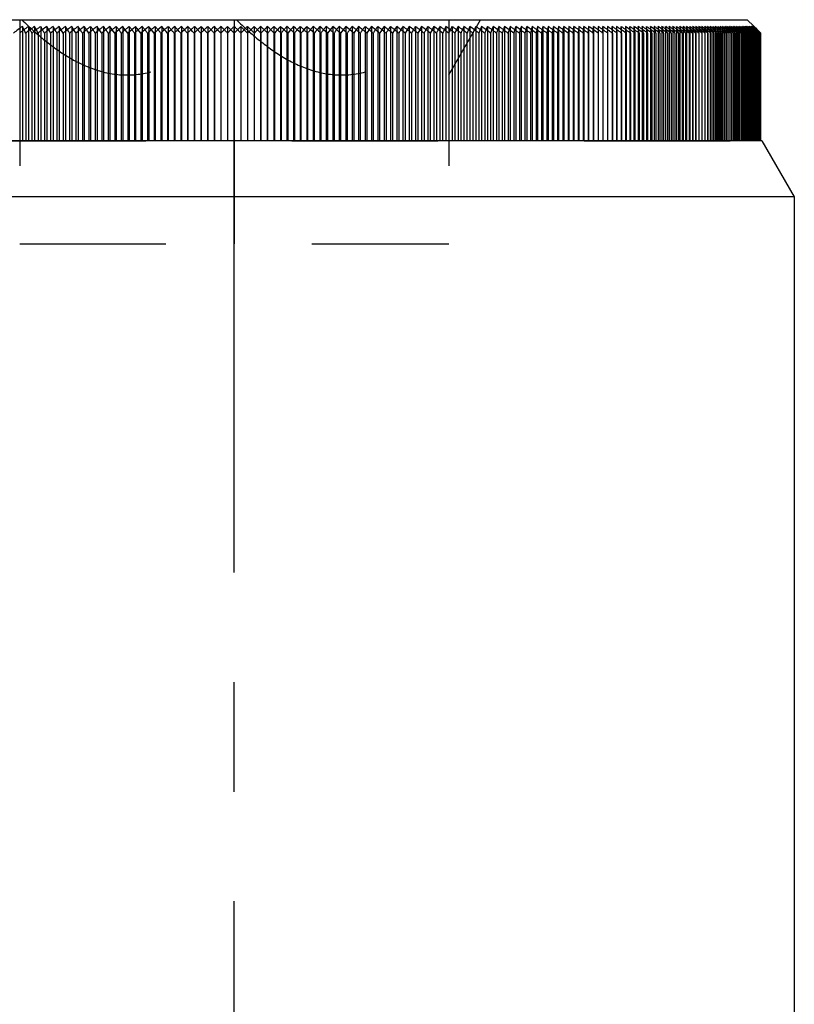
# Model space of a CAD drawing. Header units: millimetres. Extents: x 401 to 599, y 348 to 652.
# Tile 6 of 7: x 517 to 552, y 545 to 589. Entities that reach past the tile are written whole.
import ezdxf

# ---------------------------------------------------------------- set-up
doc = ezdxf.new("R2010")
doc.units = ezdxf.units.MM
doc.header["$LTSCALE"] = 65.185185
doc.linetypes.add('CENTER', pattern=[0.6, 0.375, -0.075, 0.075, -0.075])
doc.linetypes.add('HIDDEN', pattern=[0.2, 0.1, -0.1])
for name, color, linetype in [('FASEN', 7, 'CONTINUOUS'), ('FLAECHEN', 7, 'CONTINUOUS'), ('KONST.EL_MIT_GEO', 7, 'CONTINUOUS')]:
    doc.layers.add(name, color=color, linetype=linetype)

msp = doc.modelspace()

# ---------------------------------------------------------------- linework, layer by layer
at = {"layer": 'FASEN', "color": 7, "linetype": 'Continuous'}
for p, q in [((550.557, 584), (503.443, 584)), ((550.557, 584), (552, 581.5)), ((552, 581.5), (502, 581.5))]:
    msp.add_line(p, q, dxfattribs=at)
at = {"layer": 'FLAECHEN', "color": 2, "linetype": 'CENTER'}
msp.add_line((527, 486.5), (527, 589), dxfattribs=at)
at = {"layer": 'FLAECHEN', "color": 7, "linetype": 'Continuous'}
msp.add_line((552, 581.5), (552, 532.072), dxfattribs=at)
at = {"layer": 'KONST.EL_MIT_GEO', "color": 7, "linetype": 'Continuous'}
for p, q in [((504.1, 589.4), (549.9, 589.4)), ((549.9, 589.4), (550.192, 589.108)), ((517.547, 589.102), (517.547, 584)), ((518.088, 589.102), (518.088, 584)), ((518.636, 589.102), (518.636, 584)), ((519.189, 589.102), (519.189, 584)), ((519.747, 589.102), (519.747, 584)), ((520.31, 589.102), (520.31, 584)), ((520.877, 589.102), (520.877, 584)), ((521.448, 589.102), (521.448, 584)), ((522.023, 589.102), (522.023, 584)), ((522.601, 589.102), (522.601, 584)), ((523.182, 589.102), (523.182, 584)), ((523.765, 589.102), (523.765, 584)), ((524.35, 589.102), (524.35, 584)), ((524.937, 589.102), (524.937, 584)), ((525.526, 589.102), (525.526, 584)), ((526.115, 589.102), (526.115, 584)), ((526.705, 589.102), (526.705, 584)), ((527.295, 589.102), (527.295, 584)), ((527.885, 589.102), (527.885, 584)), ((528.474, 589.102), (528.474, 584)), ((529.063, 589.102), (529.063, 584)), ((529.65, 589.102), (529.65, 584)), ((530.235, 589.102), (530.235, 584)), ((530.818, 589.102), (530.818, 584)), ((531.399, 589.102), (531.399, 584)), ((531.977, 589.102), (531.977, 584)), ((532.552, 589.102), (532.552, 584)), ((533.123, 589.102), (533.123, 584)), ((533.69, 589.102), (533.69, 584)), ((534.253, 589.102), (534.253, 584)), ((534.811, 589.102), (534.811, 584)), ((535.364, 589.102), (535.364, 584)), ((535.912, 589.102), (535.912, 584)), ((536.453, 589.102), (536.453, 584)), ((536.989, 589.102), (536.989, 584)), ((537.519, 589.102), (537.519, 584)), ((538.041, 589.102), (538.041, 584)), ((538.556, 589.102), (538.556, 584)), ((539.064, 589.102), (539.064, 584)), ((539.564, 589.102), (539.564, 584)), ((540.056, 589.102), (540.056, 584)), ((540.54, 589.102), (540.54, 584)), ((541.015, 589.102), (541.015, 584)), ((541.48, 589.102), (541.433, 588.801)), ((541.48, 589.102), (541.48, 584)), ((541.937, 589.102), (541.9, 588.801)), ((541.937, 589.102), (541.937, 584)), ((542.383, 589.102), (542.358, 588.801)), ((542.383, 589.102), (542.383, 584)), ((542.82, 589.102), (542.805, 588.801)), ((542.82, 589.102), (542.82, 584)), ((543.246, 589.102), (543.242, 588.801)), ((543.246, 589.102), (543.246, 584)), ((543.662, 589.102), (543.669, 588.801)), ((544.067, 589.102), (544.085, 588.801)), ((544.461, 589.102), (544.49, 588.801)), ((544.844, 589.102), (544.883, 588.801)), ((548.144, 588.801), (547.973, 588.929)), ((548.398, 588.801), (548.237, 588.923)), ((548.346, 588.902), (548.398, 588.801)), ((548.474, 589.102), (548.529, 589.002)), ((548.638, 588.801), (548.487, 588.917)), ((548.529, 589.002), (548.583, 588.902)), ((548.583, 588.902), (548.638, 588.801)), ((548.691, 589.102), (548.748, 589.002)), ((548.804, 589.014), (548.691, 589.102)), ((548.864, 588.801), (548.723, 588.91)), ((548.748, 589.002), (548.806, 588.902)), ((548.806, 588.902), (548.864, 588.801)), ((548.893, 589.102), (548.954, 589.002)), ((549.019, 589.003), (548.893, 589.102)), ((549.076, 588.801), (548.945, 588.904)), ((548.954, 589.002), (549.015, 588.902)), ((549.015, 588.902), (549.076, 588.801)), ((549.081, 589.102), (549.145, 589.002)), ((549.206, 589.003), (549.081, 589.102)), ((549.145, 589.002), (549.209, 588.902)), ((549.274, 588.801), (549.146, 588.902)), ((549.209, 588.902), (549.274, 588.801)), ((549.255, 589.102), (549.322, 589.002)), ((549.378, 589.003), (549.255, 589.102)), ((549.322, 589.002), (549.389, 588.902)), ((549.457, 588.801), (549.331, 588.902)), ((549.389, 588.902), (549.4, 588.886)), ((549.4, 588.886), (549.457, 588.801)), ((549.414, 589.102), (549.484, 589.002)), ((549.535, 589.003), (549.414, 589.102)), ((549.626, 588.801), (549.501, 588.902)), ((549.555, 588.902), (549.57, 588.88)), ((549.559, 589.102), (549.632, 589.002)), ((549.678, 589.003), (549.559, 589.102)), ((549.57, 588.88), (549.626, 588.801)), ((549.78, 588.801), (549.657, 588.902)), ((549.689, 589.102), (549.766, 589.002)), ((549.807, 589.003), (549.689, 589.102)), ((549.706, 588.902), (549.743, 588.852)), ((549.919, 588.801), (549.798, 588.902)), ((549.805, 589.102), (549.884, 589.002)), ((549.92, 589.003), (549.805, 589.102)), ((549.842, 588.902), (549.881, 588.852)), ((549.884, 589.002), (549.924, 588.952)), ((549.906, 589.102), (549.988, 589.002)), ((550.019, 589.003), (549.906, 589.102)), ((549.924, 588.952), (549.964, 588.902)), ((550.044, 588.801), (549.925, 588.902)), ((549.964, 588.902), (550.004, 588.852)), ((549.988, 589.002), (550.029, 588.952)), ((549.992, 589.102), (550.077, 589.002)), ((550.103, 589.003), (549.992, 589.102)), ((550.037, 588.902), (550.02, 588.917)), ((550.029, 588.952), (550.112, 588.852)), ((550.153, 588.801), (550.037, 588.902)), ((550.063, 589.102), (550.151, 589.002)), ((550.172, 589.003), (550.063, 589.102)), ((550.077, 589.002), (550.119, 588.952)), ((550.119, 589.102), (550.21, 589.002)), ((550.226, 589.003), (550.119, 589.102)), ((550.119, 588.952), (550.163, 588.902)), ((550.248, 588.801), (550.133, 588.902)), ((550.151, 589.002), (550.195, 588.952)), ((550.16, 589.102), (550.254, 589.002)), ((550.265, 589.003), (550.16, 589.102)), ((550.163, 588.902), (550.209, 588.847)), ((550.227, 588.953), (550.172, 589.003)), ((550.186, 589.102), (550.282, 589.002)), ((550.289, 589.003), (550.186, 589.102)), ((550.195, 588.952), (550.252, 588.887)), ((550.328, 588.801), (550.215, 588.902)), ((550.28, 588.953), (550.226, 589.003)), ((550.262, 588.92), (550.227, 588.953)), ((550.254, 589.002), (550.3, 588.952)), ((550.282, 588.902), (550.262, 588.92)), ((550.317, 588.953), (550.265, 589.003)), ((550.333, 588.902), (550.28, 588.953)), ((550.282, 589.002), (550.331, 588.952)), ((550.392, 588.801), (550.282, 588.902)), ((550.34, 588.953), (550.289, 589.003)), ((550.293, 588.84), (550.328, 588.801)), ((550.3, 588.952), (550.352, 588.897)), ((550.357, 588.915), (550.317, 588.953)), ((550.441, 588.801), (550.333, 588.902)), ((550.391, 588.902), (550.34, 588.953)), ((550.37, 588.902), (550.357, 588.915)), ((550.363, 588.833), (550.392, 588.801)), ((550.476, 588.801), (550.37, 588.902)), ((550.495, 588.801), (550.391, 588.902)), ((517.698, 588.801), (517.698, 584)), ((518.25, 588.801), (518.25, 584)), ((518.807, 588.801), (518.807, 584)), ((519.37, 588.801), (519.37, 584)), ((519.938, 588.801), (519.938, 584)), ((520.51, 588.801), (520.51, 584)), ((521.087, 588.801), (521.087, 584)), ((521.667, 588.801), (521.667, 584)), ((522.251, 588.801), (522.251, 584)), ((522.838, 588.801), (522.838, 584)), ((523.427, 588.801), (523.427, 584)), ((524.019, 588.801), (524.019, 584)), ((524.613, 588.801), (524.613, 584)), ((525.208, 588.801), (525.208, 584)), ((525.805, 588.801), (525.805, 584)), ((526.402, 588.801), (526.402, 584)), ((527, 588.8), (527, 584)), ((527.598, 588.801), (527.598, 584)), ((528.195, 588.801), (528.195, 584)), ((528.792, 588.801), (528.792, 584)), ((529.387, 588.801), (529.387, 584)), ((529.981, 588.801), (529.981, 584)), ((530.573, 588.801), (530.573, 584)), ((531.162, 588.801), (531.162, 584)), ((531.749, 588.801), (531.749, 584)), ((532.333, 588.801), (532.333, 584)), ((532.913, 588.801), (532.913, 584)), ((533.49, 588.801), (533.49, 584)), ((534.062, 588.801), (534.062, 584)), ((534.63, 588.801), (534.63, 584)), ((535.193, 588.801), (535.193, 584)), ((535.75, 588.801), (535.75, 584)), ((536.302, 588.801), (536.302, 584)), ((536.848, 588.801), (536.848, 584)), ((537.388, 588.801), (537.388, 584)), ((537.92, 588.801), (537.92, 584)), ((538.446, 588.801), (538.446, 584)), ((538.964, 588.801), (538.964, 584)), ((539.475, 588.801), (539.475, 584)), ((539.978, 588.801), (539.978, 584)), ((540.472, 588.801), (540.472, 584)), ((540.957, 588.801), (540.957, 584)), ((541.433, 588.801), (541.433, 584)), ((541.9, 588.801), (541.9, 584)), ((542.358, 588.801), (542.358, 584)), ((542.805, 588.801), (542.805, 584)), ((543.242, 588.801), (543.242, 584)), ((543.669, 588.801), (543.669, 584)), ((544.085, 588.801), (544.085, 584)), ((544.49, 588.801), (544.49, 584)), ((544.883, 588.801), (544.883, 584)), ((545.265, 588.801), (545.265, 584)), ((545.635, 588.801), (545.635, 584)), ((545.993, 588.801), (545.993, 584)), ((546.339, 588.801), (546.339, 584)), ((546.672, 588.801), (546.672, 584)), ((546.993, 588.801), (546.993, 584)), ((547.301, 588.801), (547.301, 584)), ((547.595, 588.801), (547.595, 584)), ((547.876, 588.801), (547.876, 584)), ((548.144, 588.801), (548.144, 584)), ((548.398, 588.801), (548.398, 584)), ((548.638, 588.801), (548.638, 584)), ((548.864, 588.801), (548.864, 584)), ((549.076, 588.801), (549.076, 584)), ((549.274, 588.801), (549.274, 584)), ((549.457, 588.801), (549.457, 584)), ((549.626, 588.801), (549.626, 584)), ((549.78, 588.801), (549.78, 584)), ((549.919, 588.801), (549.919, 584)), ((550.044, 588.801), (550.044, 584)), ((550.153, 588.801), (550.153, 584)), ((550.248, 588.801), (550.248, 584)), ((550.328, 588.801), (550.328, 584)), ((550.392, 588.801), (550.392, 584)), ((550.419, 588.825), (550.441, 588.801)), ((550.441, 588.801), (550.441, 584)), ((550.46, 588.818), (550.476, 588.801)), ((550.476, 588.801), (550.476, 584)), ((550.486, 588.81), (550.495, 588.801)), ((550.495, 588.801), (550.495, 584))]:
    msp.add_line(p, q, dxfattribs=at)
at = {"layer": 'KONST.EL_MIT_GEO', "color": 8, "linetype": 'HIDDEN'}
for p, q in [((517.425, 589.4), (517.425, 579.4)), ((527, 589.4), (527, 588.8)), ((536.575, 586.932), (538, 589.4)), ((536.575, 589.4), (536.575, 579.4)), ((517.817, 589.102), (517.817, 584)), ((518.362, 589.102), (518.362, 584)), ((518.912, 589.102), (518.912, 584)), ((519.468, 589.102), (519.468, 584)), ((520.028, 589.102), (520.028, 584)), ((520.593, 589.102), (520.593, 584)), ((521.162, 589.102), (521.162, 584)), ((521.735, 589.102), (521.735, 584)), ((522.312, 589.102), (522.312, 584)), ((522.891, 589.102), (522.891, 584)), ((523.473, 589.102), (523.473, 584)), ((524.057, 589.102), (524.057, 584)), ((524.644, 589.102), (524.644, 584)), ((525.231, 589.102), (525.231, 584)), ((525.82, 589.102), (525.82, 584)), ((526.41, 589.102), (526.41, 584)), ((527.59, 589.102), (527.59, 584)), ((528.18, 589.102), (528.18, 584)), ((528.769, 589.102), (528.769, 584)), ((529.356, 589.102), (529.356, 584)), ((529.943, 589.102), (529.943, 584)), ((530.527, 589.102), (530.527, 584)), ((531.109, 589.102), (531.109, 584)), ((531.688, 589.102), (531.688, 584)), ((532.265, 589.102), (532.265, 584)), ((532.838, 589.102), (532.838, 584)), ((533.407, 589.102), (533.407, 584)), ((533.972, 589.102), (533.972, 584)), ((534.532, 589.102), (534.532, 584)), ((535.088, 589.102), (535.088, 584)), ((535.638, 589.102), (535.638, 584)), ((536.183, 589.102), (536.183, 584)), ((536.722, 589.102), (536.722, 584)), ((537.255, 589.102), (537.255, 584)), ((537.781, 589.102), (537.781, 584)), ((538.3, 589.102), (538.3, 584)), ((538.811, 589.102), (538.811, 584)), ((539.315, 589.102), (539.315, 584)), ((539.811, 589.102), (539.811, 584)), ((540.299, 589.102), (540.299, 584)), ((540.778, 589.102), (540.778, 584)), ((541.249, 589.102), (541.249, 584)), ((541.668, 588.801), (541.71, 589.102)), ((541.71, 589.102), (541.71, 584)), ((542.13, 588.801), (542.161, 589.102)), ((542.161, 589.102), (542.161, 584)), ((542.583, 588.801), (542.603, 589.102)), ((542.603, 589.102), (542.603, 584)), ((543.025, 588.801), (543.034, 589.102)), ((543.034, 589.102), (543.034, 584)), ((543.456, 589.102), (543.456, 584)), ((543.457, 588.801), (543.456, 589.102)), ((543.662, 589.102), (543.662, 584)), ((543.866, 589.102), (543.866, 584)), ((543.878, 588.801), (543.866, 589.102)), ((544.067, 589.102), (544.067, 584)), ((544.266, 589.102), (544.266, 584)), ((544.289, 588.801), (544.266, 589.102)), ((544.461, 589.102), (544.461, 584)), ((544.654, 589.102), (544.654, 584)), ((544.688, 588.801), (544.654, 589.102)), ((544.844, 589.102), (544.844, 584)), ((545.031, 589.102), (545.031, 584)), ((545.076, 588.801), (545.031, 589.102)), ((545.216, 589.102), (545.216, 584)), ((545.397, 589.102), (545.397, 584)), ((545.575, 589.102), (545.575, 584)), ((545.75, 589.102), (545.75, 584)), ((545.816, 588.801), (545.794, 588.902)), ((545.922, 589.102), (545.922, 584)), ((546.092, 589.102), (546.092, 584)), ((546.117, 589.003), (546.092, 589.102)), ((546.168, 588.801), (546.142, 588.902)), ((546.258, 589.102), (546.258, 584)), ((546.421, 589.102), (546.421, 584)), ((546.449, 589.003), (546.421, 589.102)), ((546.507, 588.801), (546.478, 588.902)), ((546.58, 589.102), (546.58, 584)), ((546.737, 589.102), (546.737, 584)), ((546.769, 589.003), (546.737, 589.102)), ((546.834, 588.801), (546.802, 588.902)), ((546.891, 589.102), (546.891, 584)), ((547.041, 589.102), (547.041, 584)), ((547.077, 589.003), (547.041, 589.102)), ((547.148, 588.801), (547.112, 588.902)), ((547.188, 589.102), (547.188, 584)), ((547.331, 589.102), (547.331, 584)), ((547.371, 589.003), (547.331, 589.102)), ((547.45, 588.801), (547.41, 588.902)), ((547.472, 589.102), (547.472, 584)), ((547.609, 589.102), (547.609, 584)), ((547.652, 589.003), (547.609, 589.102)), ((547.737, 588.801), (547.694, 588.902)), ((547.743, 589.102), (547.743, 584)), ((547.873, 589.102), (547.876, 588.801)), ((547.919, 589.003), (547.873, 589.102)), ((548.012, 588.801), (547.965, 588.902)), ((548, 589.102), (548, 584)), ((548.124, 589.102), (548.124, 584)), ((548.173, 589.003), (548.124, 589.102)), ((548.273, 588.801), (548.223, 588.902)), ((548.244, 589.102), (548.244, 584)), ((548.361, 589.102), (548.361, 584)), ((548.414, 589.003), (548.361, 589.102)), ((548.52, 588.801), (548.467, 588.902)), ((548.474, 589.102), (548.474, 584)), ((548.584, 589.102), (548.584, 584)), ((548.64, 589.003), (548.584, 589.102)), ((548.691, 589.102), (548.691, 584)), ((548.753, 588.801), (548.696, 588.902)), ((548.793, 589.102), (548.793, 584)), ((548.853, 589.003), (548.793, 589.102)), ((548.893, 589.102), (548.893, 584)), ((548.972, 588.801), (548.912, 588.902)), ((548.989, 589.102), (548.989, 584)), ((549.051, 589.003), (548.989, 589.102)), ((549.081, 589.102), (549.081, 584)), ((549.177, 588.801), (549.114, 588.902)), ((549.17, 589.102), (549.17, 584)), ((549.235, 589.003), (549.17, 589.102)), ((549.255, 589.102), (549.255, 584)), ((549.367, 588.801), (549.301, 588.902)), ((549.336, 589.102), (549.336, 584)), ((549.405, 589.003), (549.336, 589.102)), ((549.414, 589.102), (549.414, 584)), ((549.508, 588.851), (549.474, 588.902)), ((549.488, 589.102), (549.488, 584)), ((549.56, 589.003), (549.488, 589.102)), ((549.543, 588.801), (549.508, 588.851)), ((549.559, 589.102), (549.559, 584)), ((549.626, 589.102), (549.626, 588.801)), ((549.701, 589.003), (549.626, 589.102)), ((549.668, 588.851), (549.632, 588.902)), ((549.705, 588.801), (549.668, 588.851)), ((549.689, 589.102), (549.689, 584)), ((549.743, 588.852), (549.78, 588.801)), ((549.749, 589.102), (549.749, 584)), ((549.827, 589.003), (549.749, 589.102)), ((549.813, 588.851), (549.776, 588.902)), ((549.805, 589.102), (549.805, 584)), ((549.851, 588.801), (549.813, 588.851)), ((549.866, 588.953), (549.827, 589.003)), ((549.857, 589.102), (549.857, 584)), ((549.938, 589.003), (549.857, 589.102)), ((549.905, 588.902), (549.866, 588.953)), ((549.881, 588.852), (549.919, 588.801)), ((549.944, 588.851), (549.905, 588.902)), ((549.906, 589.102), (549.906, 584)), ((549.978, 588.953), (549.938, 589.003)), ((549.983, 588.801), (549.944, 588.851)), ((549.95, 589.102), (549.95, 584)), ((550.034, 589.003), (549.95, 589.102)), ((550.019, 588.902), (549.978, 588.953)), ((549.992, 589.102), (549.992, 584)), ((550.004, 588.852), (550.044, 588.801)), ((550.06, 588.851), (550.019, 588.902)), ((550.029, 589.102), (550.029, 584)), ((550.115, 589.003), (550.029, 589.102)), ((550.076, 588.953), (550.034, 589.003)), ((550.1, 588.801), (550.06, 588.851)), ((550.063, 589.102), (550.063, 584)), ((550.118, 588.902), (550.076, 588.953)), ((550.093, 589.102), (550.093, 584)), ((550.137, 589.052), (550.093, 589.102)), ((550.112, 588.852), (550.153, 588.801)), ((550.159, 588.953), (550.115, 589.003)), ((550.16, 588.851), (550.118, 588.902)), ((550.119, 589.102), (550.119, 584)), ((550.182, 589.003), (550.137, 589.052)), ((550.141, 589.102), (550.141, 584)), ((550.187, 589.052), (550.141, 589.102)), ((550.202, 588.902), (550.159, 588.953)), ((550.16, 589.102), (550.16, 584)), ((550.202, 588.801), (550.16, 588.851)), ((550.175, 589.102), (550.175, 584)), ((550.222, 589.052), (550.175, 589.102)), ((550.227, 588.953), (550.182, 589.003)), ((550.186, 589.102), (550.186, 584)), ((550.233, 589.003), (550.187, 589.052)), ((550.192, 589.108), (550.347, 588.953)), ((550.194, 589.102), (550.194, 584)), ((550.242, 589.052), (550.194, 589.102)), ((550.198, 589.102), (550.296, 589.002)), ((550.239, 588.86), (550.202, 588.902)), ((550.209, 588.847), (550.248, 588.801)), ((550.27, 589.003), (550.222, 589.052)), ((550.272, 588.902), (550.227, 588.953)), ((550.28, 588.953), (550.233, 589.003)), ((550.246, 588.851), (550.239, 588.86)), ((550.291, 589.003), (550.242, 589.052)), ((550.29, 588.801), (550.246, 588.851)), ((550.252, 588.887), (550.293, 588.84)), ((550.317, 588.953), (550.27, 589.003)), ((550.317, 588.851), (550.272, 588.902)), ((550.326, 588.902), (550.28, 588.953)), ((550.34, 588.953), (550.291, 589.003)), ((550.296, 589.002), (550.346, 588.952)), ((550.301, 588.902), (550.346, 588.852)), ((550.365, 588.902), (550.317, 588.953)), ((550.362, 588.801), (550.317, 588.851)), ((550.372, 588.851), (550.326, 588.902)), ((550.331, 588.952), (550.367, 588.915)), ((550.389, 588.902), (550.34, 588.953)), ((550.346, 588.952), (550.395, 588.902)), ((550.346, 588.852), (550.363, 588.833)), ((550.374, 588.926), (550.347, 588.953)), ((550.352, 588.897), (550.394, 588.852)), ((550.413, 588.851), (550.365, 588.902)), ((550.367, 588.915), (550.379, 588.902)), ((550.419, 588.801), (550.372, 588.851)), ((550.398, 588.902), (550.374, 588.926)), ((550.379, 588.902), (550.427, 588.852)), ((550.487, 588.801), (550.389, 588.902)), ((550.394, 588.852), (550.419, 588.825)), ((550.395, 588.902), (550.445, 588.852)), ((550.498, 588.801), (550.398, 588.902)), ((550.46, 588.801), (550.413, 588.851)), ((550.427, 588.852), (550.436, 588.843)), ((550.436, 588.843), (550.46, 588.818)), ((550.445, 588.852), (550.469, 588.827)), ((517.973, 588.801), (517.973, 584)), ((518.528, 588.801), (518.528, 584)), ((519.088, 588.801), (519.088, 584)), ((519.653, 588.801), (519.653, 584)), ((520.223, 588.801), (520.223, 584)), ((520.798, 588.801), (520.798, 584)), ((521.376, 588.801), (521.376, 584)), ((521.959, 588.801), (521.959, 584)), ((522.544, 588.801), (522.544, 584)), ((523.132, 588.801), (523.132, 584)), ((523.723, 588.801), (523.723, 584)), ((524.316, 588.801), (524.316, 584)), ((524.911, 588.801), (524.911, 584)), ((525.507, 588.801), (525.507, 584)), ((526.104, 588.801), (526.104, 584)), ((527.896, 588.801), (527.896, 584)), ((528.493, 588.801), (528.493, 584)), ((529.089, 588.801), (529.089, 584)), ((529.684, 588.801), (529.684, 584)), ((530.277, 588.801), (530.277, 584)), ((530.868, 588.801), (530.868, 584)), ((531.456, 588.801), (531.456, 584)), ((532.042, 588.801), (532.042, 584)), ((532.624, 588.801), (532.624, 584)), ((533.202, 588.801), (533.202, 584)), ((533.777, 588.801), (533.777, 584)), ((534.347, 588.801), (534.347, 584)), ((534.912, 588.801), (534.912, 584)), ((535.472, 588.801), (535.472, 584)), ((536.027, 588.801), (536.027, 584)), ((537.119, 588.801), (537.119, 584)), ((537.655, 588.801), (537.655, 584)), ((538.184, 588.801), (538.184, 584)), ((538.706, 588.801), (538.706, 584)), ((539.221, 588.801), (539.221, 584)), ((539.727, 588.801), (539.727, 584)), ((540.226, 588.801), (540.226, 584)), ((540.715, 588.801), (540.715, 584)), ((541.196, 588.801), (541.196, 584)), ((541.668, 588.801), (541.668, 584)), ((542.13, 588.801), (542.13, 584)), ((542.583, 588.801), (542.583, 584)), ((543.025, 588.801), (543.025, 584)), ((543.878, 588.801), (543.878, 584)), ((544.289, 588.801), (544.289, 584)), ((544.688, 588.801), (544.688, 584)), ((545.076, 588.801), (545.076, 584)), ((545.452, 588.801), (545.452, 584)), ((545.816, 588.801), (545.816, 584)), ((546.168, 588.801), (546.168, 584)), ((546.507, 588.801), (546.507, 584)), ((546.834, 588.801), (546.834, 584)), ((547.148, 588.801), (547.148, 584)), ((547.45, 588.801), (547.45, 584)), ((547.737, 588.801), (547.737, 584)), ((548.012, 588.801), (548.012, 584)), ((548.273, 588.801), (548.273, 584)), ((548.52, 588.801), (548.52, 584)), ((548.753, 588.801), (548.753, 584)), ((548.972, 588.801), (548.972, 584)), ((549.177, 588.801), (549.177, 584)), ((549.367, 588.801), (549.367, 584)), ((549.543, 588.801), (549.543, 584)), ((549.705, 588.801), (549.705, 584)), ((549.851, 588.801), (549.851, 584)), ((549.983, 588.801), (549.983, 584)), ((550.1, 588.801), (550.1, 584)), ((550.202, 588.801), (550.202, 584)), ((550.29, 588.801), (550.29, 584)), ((550.362, 588.801), (550.362, 584)), ((550.419, 588.801), (550.419, 584)), ((550.46, 588.801), (550.46, 584)), ((550.469, 588.827), (550.486, 588.81)), ((550.487, 588.801), (550.487, 584)), ((503.502, 584), (550.495, 584)), ((527, 584), (527, 579.4)), ((517.425, 579.4), (536.575, 579.4))]:
    msp.add_line(p, q, dxfattribs=at)
at = {"layer": 'KONST.EL_MIT_GEO', "color": 7, "linetype": 'Continuous'}
for centre, radius, start, end in [((567.008, 523.781), 81.935, 127.13359, 127.48062), ((457.791, 558.942), 66.936, 26.49254, 26.7811), ((567.422, 524.607), 81.2, 127.41285, 127.76079), ((460.502, 558.115), 65.394, 27.98475, 28.28414), ((567.836, 525.476), 80.43, 127.71384, 128.06274), ((462.856, 557.246), 64.236, 29.42185, 29.73089), ((568.254, 526.386), 79.628, 128.03717, 128.38705), ((464.916, 556.335), 63.398, 30.80399, 31.12158), ((568.674, 527.335), 78.797, 128.3835, 128.73437), ((466.734, 555.385), 62.828, 32.13166, 32.45674), ((569.099, 528.32), 77.941, 128.75353, 129.10541), ((468.348, 554.398), 62.485, 33.40555, 33.73717), ((569.528, 529.339), 77.062, 129.14802, 129.50091), ((469.79, 553.378), 62.338, 34.62661, 34.96387), ((569.964, 530.39), 76.164, 129.56776, 129.92165), ((471.088, 552.327), 62.358, 35.79592, 36.138), ((570.407, 531.468), 75.251, 130.01362, 130.36849), ((472.262, 551.248), 62.523, 36.91472, 37.26088), ((570.859, 532.572), 74.326, 130.48651, 130.84233), ((473.33, 550.142), 62.813, 37.98434, 38.3339), ((571.321, 533.7), 73.395, 130.9874, 131.34411), ((474.306, 549.014), 63.213, 39.00618, 39.35854), ((571.795, 534.846), 72.461, 131.51731, 131.87486), ((475.204, 547.866), 63.707, 39.98172, 40.33632), ((572.284, 536.01), 71.529, 132.07734, 132.43562), ((476.034, 546.701), 64.283, 40.91242, 41.26878), ((572.79, 537.188), 70.604, 132.66861, 133.02753), ((476.804, 545.523), 64.93, 41.79979, 42.15747), ((573.314, 538.376), 69.691, 133.29234, 133.65176), ((477.524, 544.333), 65.639, 42.64532, 43.00394), ((573.861, 539.573), 68.795, 133.94976, 134.30953), ((478.198, 543.136), 66.4, 43.45048, 43.80971), ((574.433, 540.774), 67.923, 134.6422, 135.00213), ((575.057, 541.954), 67.113, 135.3711, 135.73081), ((479.435, 540.73), 68.047, 44.94548, 45.30508), ((575.671, 543.177), 66.276, 136.13763, 136.49719), ((480.008, 539.528), 68.919, 45.6381, 45.99755), ((576.345, 544.374), 65.515, 136.94349, 137.30244), ((480.554, 538.331), 69.814, 46.29592, 46.65502), ((577.064, 545.562), 64.806, 137.7901, 138.14811), ((481.079, 537.141), 70.728, 46.92022, 47.27882), ((577.834, 546.74), 64.158, 138.67899, 139.03567), ((481.584, 535.962), 71.653, 47.51222, 47.87018), ((578.663, 547.904), 63.581, 139.61171, 139.96663), ((482.072, 534.797), 72.585, 48.0731, 48.43032), ((579.56, 549.051), 63.086, 140.58981, 140.94249), ((482.547, 533.649), 73.52, 48.60396, 48.96035), ((580.535, 550.178), 62.686, 141.61486, 141.96474), ((483.009, 532.521), 74.451, 49.10588, 49.46138), ((581.602, 551.282), 62.394, 142.68838, 143.03486), ((483.46, 531.416), 75.376, 49.57985, 49.93441), ((582.774, 552.361), 62.227, 143.81186, 144.15425), ((483.903, 530.336), 76.29, 50.02684, 50.38041), ((584.07, 553.411), 62.205, 144.9867, 145.32427), ((484.338, 529.285), 77.188, 50.44772, 50.8003), ((585.51, 554.43), 62.35, 146.21423, 146.54615), ((484.767, 528.265), 78.068, 50.84336, 51.19493), ((587.121, 555.415), 62.689, 147.49562, 147.821), ((485.191, 527.279), 78.925, 51.21455, 51.5651), ((588.935, 556.364), 63.255, 148.83188, 149.14975), ((485.611, 526.329), 79.756, 51.56202, 51.91158), ((590.992, 557.274), 64.089, 150.22382, 150.53314), ((486.028, 525.418), 80.558, 51.88647, 52.23506), ((593.341, 558.143), 65.242, 151.67198, 151.97164), ((486.443, 524.548), 81.329, 52.18855, 52.53619), ((596.046, 558.969), 66.778, 153.17662, 153.46544), ((486.855, 523.722), 82.064, 52.46886, 52.81558), ((599.191, 559.749), 68.78, 154.73762, 155.01436), ((487.267, 522.941), 82.762, 52.72795, 53.07379), ((602.886, 560.482), 71.358, 156.35449, 156.61786), ((487.678, 522.208), 83.42, 52.96633, 53.31134), ((607.279, 561.165), 74.662, 158.02626, 158.27494), ((488.089, 521.524), 84.036, 53.18447, 53.5287), ((612.576, 561.797), 78.896, 159.7515, 159.98415), ((488.499, 520.892), 84.607, 53.3828, 53.72631), ((619.071, 562.376), 84.353, 161.52822, 161.74349), ((488.91, 520.312), 85.132, 53.56171, 53.90455), ((627.198, 562.901), 91.466, 163.35389, 163.55044), ((489.322, 519.787), 85.609, 53.72154, 54.06377), ((637.624, 563.37), 100.904, 165.22536, 165.40192), ((489.734, 519.318), 86.036, 53.86261, 54.20429), ((651.44, 563.782), 113.754, 167.13892, 167.29427), ((490.147, 518.905), 86.412, 53.98519, 54.32639), ((670.543, 564.136), 131.913, 169.09026, 169.22328), ((490.561, 518.551), 86.735, 54.08951, 54.43029), ((490.976, 518.255), 87.005, 54.17578, 54.51621), ((491.392, 518.019), 87.221, 54.24416, 54.58432), ((491.808, 517.844), 87.382, 54.29479, 54.63474), ((492.225, 517.729), 87.487, 54.32775, 54.66757), ((492.642, 517.676), 87.536, 54.34312, 54.68288), ((493.059, 517.684), 87.529, 54.34093, 54.68069), ((493.476, 517.752), 87.466, 54.32116, 54.66101), ((493.893, 517.882), 87.347, 54.28379, 54.62379), ((494.309, 518.073), 87.172, 54.22874, 54.56896), ((396.171, 564.363), 151.084, 9.30871, 9.42431), ((494.723, 518.324), 86.943, 54.1559, 54.49641), ((421.354, 564.053), 126.721, 11.26213, 11.40083), ((495.136, 518.634), 86.659, 54.06513, 54.40601), ((438.758, 563.684), 110.138, 13.1824, 13.34316), ((495.547, 519.003), 86.323, 53.95627, 54.29758), ((451.439, 563.258), 98.277, 15.06491, 15.24658), ((495.955, 519.43), 85.934, 53.82909, 54.1709), ((461.039, 562.775), 89.502, 16.90557, 17.10692), ((496.359, 519.913), 85.494, 53.68336, 54.02573), ((468.514, 562.236), 82.853, 18.70089, 18.92062), ((496.76, 520.452), 85.005, 53.51879, 53.86179), ((474.463, 561.644), 77.736, 20.44791, 20.68469), ((497.156, 521.045), 84.468, 53.33506, 53.67874), ((479.278, 560.999), 73.758, 22.14425, 22.39673), ((497.547, 521.69), 83.886, 53.13181, 53.47624), ((483.226, 560.303), 70.652, 23.78806, 24.0549), ((516.319, 546.867), 52.643, 53.0362, 53.3494), ((486.498, 559.558), 68.23, 25.37799, 25.65787), ((516.936, 547.718), 51.746, 52.7785, 53.1069), ((490.073, 559.198), 65.408, 27.0095, 27.20613), ((517.4, 548.403), 51.066, 52.5004, 52.8429), ((517.723, 548.943), 50.58, 52.2015, 52.5571), ((525.776, 559.419), 37.499, 51.8397, 52.1136), ((526.336, 560.222), 36.645, 51.5035, 51.7566), ((526.585, 560.663), 36.261, 51.1502, 51.4041), ((526.821, 561.12), 35.864, 50.7731, 51.0276), ((498.984, 553.38), 61.8, 35.08535, 35.19903), ((527.042, 561.592), 35.458, 50.3713, 50.6266), ((499.816, 552.329), 61.86, 36.24413, 36.35936), ((527.246, 562.079), 35.044, 49.944, 50.2), ((500.511, 551.251), 62.058, 37.35237, 37.46891), ((527.435, 562.578), 34.623, 49.4905, 49.7472), ((528.718, 564.376), 32.496, 49.0413, 49.2729), ((527.757, 563.61), 33.77, 48.5007, 48.7587), ((527.889, 564.14), 33.341, 47.9625, 48.221), ((502.461, 545.546), 64.563, 42.18593, 42.30612)]:
    msp.add_arc(centre, radius, start, end, dxfattribs=at)
at = {"layer": 'KONST.EL_MIT_GEO', "color": 8, "linetype": 'HIDDEN'}
for centre, radius, start, end in [((567.351, 524.13), 81.701, 127.32143, 127.6686), ((459.356, 558.562), 65.957, 27.28836, 27.58275), ((567.764, 524.978), 80.948, 127.61162, 127.95973), ((461.874, 557.714), 64.622, 28.75451, 29.05914), ((568.18, 525.869), 80.161, 127.92385, 128.27291), ((464.07, 556.824), 63.636, 30.16541, 30.47914), ((568.598, 526.799), 79.344, 128.25874, 128.60879), ((465.999, 555.894), 62.941, 31.52141, 31.84316), ((569.02, 527.768), 78.499, 128.61697, 128.96803), ((467.707, 554.927), 62.493, 32.8231, 33.15187), ((569.447, 528.771), 77.631, 128.99928, 129.35135), ((469.23, 553.924), 62.255, 34.07134, 34.40619), ((569.879, 529.807), 76.741, 129.40644, 129.75951), ((470.595, 552.889), 62.197, 35.26714, 35.60722), ((570.318, 530.873), 75.835, 129.83927, 130.19334), ((471.826, 551.825), 62.294, 36.41168, 36.7562), ((570.765, 531.966), 74.915, 130.29867, 130.6537), ((472.944, 550.733), 62.525, 37.50626, 37.85452), ((571.221, 533.083), 73.986, 130.78557, 131.14152), ((473.963, 549.617), 62.873, 38.55227, 38.90362), ((571.689, 534.221), 73.053, 131.30097, 131.65778), ((474.898, 548.479), 63.323, 39.55114, 39.905), ((572.17, 535.378), 72.119, 131.84591, 132.20352), ((475.76, 547.324), 63.86, 40.50436, 40.86022), ((572.666, 536.55), 71.189, 132.42152, 132.77981), ((476.558, 546.152), 64.474, 41.41344, 41.77083), ((573.181, 537.735), 70.269, 133.02895, 133.38781), ((477.302, 544.969), 65.153, 42.27986, 42.63839), ((573.716, 538.928), 69.364, 133.66942, 134.02871), ((477.998, 543.776), 65.89, 43.10514, 43.46443), ((574.275, 540.129), 68.48, 134.34422, 134.70377), ((478.652, 542.577), 66.674, 43.89074, 44.25048), ((574.861, 541.332), 67.622, 135.05468, 135.41428), ((479.139, 541.332), 67.621, 44.5859, 44.94551), ((575.348, 542.577), 66.674, 135.74953, 136.10928), ((479.856, 540.173), 68.356, 45.34861, 45.70848), ((576.134, 543.735), 66.013, 136.58818, 136.94715), ((480.415, 538.974), 69.24, 46.02363, 46.38325), ((576.83, 544.929), 65.277, 137.41412, 137.77232), ((480.951, 537.781), 70.145, 46.66447, 47.02366), ((577.574, 546.114), 64.598, 138.28151, 138.63858), ((481.465, 536.598), 71.065, 47.27239, 47.63101), ((578.373, 547.286), 63.985, 139.19189, 139.54743), ((481.962, 535.426), 71.994, 47.84858, 48.20651), ((579.236, 548.443), 63.449, 140.14682, 140.50036), ((482.444, 534.271), 72.928, 48.3942, 48.75134), ((580.172, 549.581), 63, 141.14783, 141.49886), ((482.912, 533.133), 73.861, 48.91034, 49.26661), ((581.192, 550.698), 62.654, 142.19647, 142.54442), ((483.368, 532.017), 74.79, 49.39803, 49.75338), ((582.311, 551.791), 62.424, 143.29424, 143.63846), ((483.816, 530.925), 75.709, 49.85825, 50.21264), ((583.544, 552.857), 62.329, 144.44258, 144.78235), ((484.255, 529.861), 76.615, 50.29193, 50.64533), ((584.911, 553.893), 62.389, 145.64284, 145.97739), ((484.687, 528.826), 77.504, 50.69995, 51.05233), ((586.436, 554.896), 62.63, 146.89627, 147.22474), ((485.114, 527.823), 78.372, 51.08312, 51.43449), ((588.147, 555.864), 63.082, 148.20395, 148.52541), ((485.536, 526.856), 79.216, 51.44221, 51.79258), ((590.081, 556.795), 63.78, 149.56679, 149.88024), ((485.955, 525.926), 80.033, 51.77795, 52.12733), ((592.281, 557.686), 64.771, 150.98546, 151.28982), ((486.371, 525.036), 80.819, 52.09099, 52.43941), ((594.804, 558.534), 66.112, 152.46035, 152.75448), ((486.785, 524.188), 81.572, 52.38198, 52.72946), ((597.724, 559.338), 67.876, 153.99153, 154.27421), ((487.198, 523.385), 82.288, 52.65148, 52.99807), ((601.136, 560.095), 70.159, 155.57869, 155.84867), ((487.609, 522.629), 82.966, 52.90003, 53.24576), ((605.168, 560.804), 73.088, 157.22111, 157.47707), ((488.02, 521.921), 83.603, 53.12812, 53.47304), ((609.995, 561.462), 76.838, 158.91758, 159.1582), ((488.431, 521.263), 84.196, 53.33619, 53.68037), ((615.862, 562.069), 81.655, 160.6664, 160.89032), ((488.842, 520.657), 84.744, 53.52467, 53.86814), ((623.125, 562.621), 87.893, 162.46531, 162.67119), ((489.254, 520.105), 85.245, 53.6939, 54.03673), ((632.321, 563.119), 96.089, 164.31147, 164.49801), ((489.666, 519.608), 85.697, 53.84423, 54.18648), ((644.3, 563.56), 107.091, 166.20147, 166.36742), ((490.079, 519.168), 86.098, 53.97595, 54.31768), ((660.489, 563.943), 122.326, 168.13131, 168.27549), ((490.493, 518.784), 86.448, 54.0893, 54.43059), ((683.486, 564.268), 144.389, 170.09641, 170.21777), ((490.907, 518.46), 86.744, 54.18452, 54.52543), ((491.323, 518.194), 86.987, 54.26178, 54.60237), ((491.739, 517.989), 87.175, 54.32123, 54.66159), ((492.155, 517.844), 87.308, 54.36299, 54.70318), ((492.572, 517.76), 87.385, 54.38714, 54.72723), ((492.989, 517.737), 87.406, 54.39372, 54.73378), ((493.407, 517.775), 87.371, 54.38275, 54.72285), ((493.823, 517.874), 87.28, 54.35421, 54.69442), ((494.24, 518.034), 87.133, 54.30803, 54.64844), ((494.655, 518.255), 86.932, 54.24414, 54.5848), ((409.649, 564.193), 138.014, 10.27079, 10.39795), ((495.068, 518.535), 86.675, 54.1624, 54.5034), ((473.634, 573.254), 73.837, 12.23531, 12.39402), ((495.48, 518.875), 86.365, 54.06267, 54.40406), ((495.889, 519.272), 86.002, 53.94474, 54.2866), ((499.525, 577.178), 48.069, 14.1167, 14.2403), ((496.295, 519.727), 85.588, 53.8084, 54.15079), ((504.801, 576.969), 43.353, 15.9774, 16.1156), ((496.698, 520.238), 85.124, 53.65337, 53.99636), ((508.89, 576.734), 39.817, 17.7944, 17.9464), ((497.096, 520.804), 84.611, 53.47936, 53.823), ((512.141, 576.474), 37.114, 19.5647, 19.7294), ((497.489, 521.423), 84.052, 53.28602, 53.63038), ((514.778, 576.189), 35.021, 21.2855, 21.4621), ((497.877, 522.093), 83.447, 53.07298, 53.41811), ((516.95, 575.881), 33.388, 22.9547, 23.1421), ((498.257, 522.813), 82.8, 52.83982, 53.18577), ((518.761, 575.549), 32.113, 24.5707, 24.7681), ((498.631, 523.582), 82.113, 52.58608, 52.93289), ((520.285, 575.196), 31.119, 26.1325, 26.3388), ((498.995, 524.396), 81.387, 52.31126, 52.65898), ((521.577, 574.821), 30.354, 27.6393, 27.8537), ((499.35, 525.255), 80.625, 52.01482, 52.36347), ((522.678, 574.426), 29.774, 29.0909, 29.3125), ((499.695, 526.155), 79.831, 51.69616, 52.04578), ((523.621, 574.012), 29.349, 30.4874, 30.7154), ((500.027, 527.094), 79.007, 51.35465, 51.70527), ((524.429, 573.58), 29.053, 31.8292, 32.0628), ((500.346, 528.071), 78.157, 50.9896, 51.34123), ((525.123, 573.131), 28.867, 33.117, 33.3554), ((500.651, 529.082), 77.283, 50.6003, 50.95293), ((525.718, 572.665), 28.775, 34.3516, 34.5943), ((500.939, 530.124), 76.39, 50.18594, 50.53959), ((526.226, 572.186), 28.762, 35.5341, 35.7804), ((501.21, 531.196), 75.48, 49.74571, 50.10034), ((526.659, 571.693), 28.819, 36.6657, 36.9152), ((501.46, 532.294), 74.558, 49.27871, 49.63429), ((501.689, 533.416), 73.628, 48.784, 49.1405), ((501.894, 534.558), 72.694, 48.26059, 48.61793), ((502.072, 535.718), 71.761, 47.70743, 48.06554), ((502.222, 536.892), 70.834, 47.12342, 47.48219), ((502.339, 538.079), 69.918, 46.50738, 46.86669), ((502.421, 539.273), 69.017, 45.85811, 46.21781), ((502.464, 540.473), 68.139, 45.17434, 45.53425), ((517.261, 555.911), 46.759, 44.9611, 45.2196)]:
    msp.add_arc(centre, radius, start, end, dxfattribs=at)
for points in [[(517.523, 589.4), (517.855, 589.074), (518.538, 588.452), (519.657, 587.654), (520.884, 587.079), (522.213, 586.859), (523.541, 587.079), (524.768, 587.654), (525.887, 588.452), (526.57, 589.074), (526.902, 589.4)], [(527.098, 589.4), (527.43, 589.074), (528.113, 588.452), (529.232, 587.654), (530.459, 587.079), (531.788, 586.859), (533.116, 587.079), (534.343, 587.654), (535.462, 588.452), (536.145, 589.074), (536.477, 589.4)]]:
    msp.add_open_spline(points, degree=3, knots=[0, 0, 0, 0, 0.128553, 0.254977, 0.378673, 0.5, 0.621328, 0.745023, 0.871447, 1, 1, 1, 1], dxfattribs=at)
at = {"layer": 'KONST.EL_MIT_GEO', "color": 7, "linetype": 'Continuous'}
msp.add_open_spline([(527, 588.8), (526.902, 588.901), (526.804, 589.002), (526.705, 589.102)], degree=3, dxfattribs=at)

doc.saveas('drawing.dxf')
